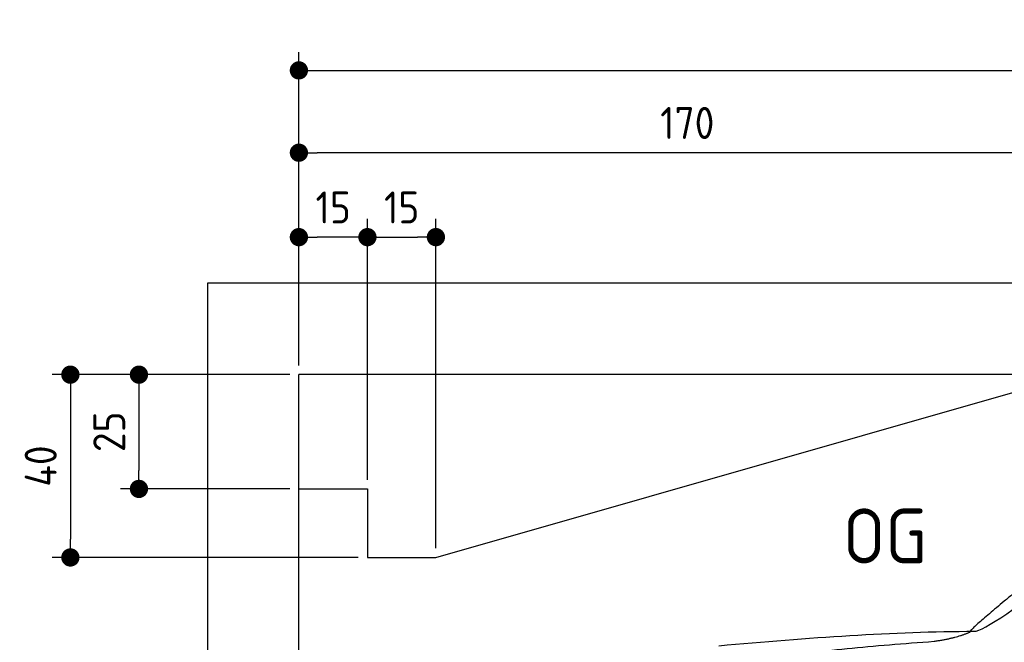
# Model space of a CAD drawing. Header units: millimetres. Extents: x -411 to 6777, y 0 to 6327.
# Tile 3 of 6: x -411 to 1744, y 4964 to 6327. Entities that reach past the tile are written whole.
import ezdxf

# ---------------------------------------------------------------- set-up
doc = ezdxf.new("R2010")
doc.units = ezdxf.units.MM
doc.layers.add('4', color=3, linetype='Continuous')
doc.layers.add('car', color=10, linetype='Continuous', lineweight=25)
doc.layers.add('Freiraum', color=7, linetype='Continuous', lineweight=25)
doc.styles.get("Standard").update_dxf_attribs({"font": 'ISOCP.SHX'})
doc.dimstyles.new('GEN-ISO', dxfattribs={"dimscale": 20, "dimtxt": 3.5, "dimasz": 2, "dimexe": 2, "dimexo": 1, "dimgap": 1.5, "dimtad": 1, "dimdec": 1, "dimlfac": 0.1, "dimdsep": 46, "dimtxsty": 'STANDARD', "dimblk": 'PUNKT', "dimcen": 2, "dimclrd": 256, "dimclre": 256, "dimclrt": 2, "dimadec": 0, "dimazin": 0, "dimtp": 0.1, "dimtm": 0.1, "dimtfac": 0.71, "dimtdec": 1, "dimtmove": 2, "dimatfit": 3, "dimldrblk": 'PUNKT', "dimfxl": 2, "dimtolj": 1, "dimarcsym": 0})

# ---------------------------------------------------------------- blocks, each defined once
blk = doc.blocks.new('PUNKT')
at = {"layer": '4', "color": 0, "linetype": 'ByBlock'}
blk.add_line((-0.5, 0), (-1, 0), dxfattribs=at)
at = {"layer": '4', "color": 0, "linetype": 'ByBlock', "const_width": 0.5}
blk.add_lwpolyline([(-0.25, 0, 1), (0.25, 0, 1)], format="xyb", close=True, dxfattribs=at)
blk = doc.blocks.new('*D304')
at = {"layer": '4', "lineweight": -2, "transparency": 16777216}
for p, q in [((200, 5570), (200, 6255.8)), ((5700, 5720.9), (5700, 6255.8)), ((240, 6215.8), (5660, 6215.8))]:
    blk.add_line(p, q, dxfattribs=at)
at = {"layer": 'Defpoints', "color": 0, "transparency": 16777216}
for p in [(5700, 6215.8), (5700, 5700.9), (200, 5550)]:
    blk.add_point(p, dxfattribs=at)
at = {"layer": '4', "lineweight": -2, "transparency": 16777216, "xscale": 40, "yscale": 40, "zscale": 40, "rotation": 180}
blk.add_blockref('PUNKT', (200, 6215.8), dxfattribs=at)
at = {"layer": '4', "lineweight": -2, "transparency": 16777216, "xscale": 40, "yscale": 40, "zscale": 40}
blk.add_blockref('PUNKT', (5700, 6215.8), dxfattribs=at)
at = {"layer": '4', "color": 2, "transparency": 16777216, "insert": (2950, 6280.8), "char_height": 70, "attachment_point": 5}
blk.add_mtext('550', dxfattribs=at)
blk = doc.blocks.new('Car')
at = {"layer": 'car'}
for points, degree in [([(1632.3, 5003.7), (1668, 5000.2), (1968, 5251.8), (2145.4, 5362.4)], 3), ([(1928.3, 5257.4), (1847.8, 5196.2), (1746.1, 5111.8), (1617.8, 5005.4), (1623.7, 5003.5)], 4), ([(1073.4, 4966.9), (1269.5, 4986.7), (1454.6, 5001.4), (1632.3, 5003.7)], 3), ([(1544.6, 4981), (1597.7, 4989.3), (1623.4, 5002.5)], 2), ([(732.3, 4845.1), (968.1, 4933.8), (1544.6, 4981)], 2)]:
    blk.add_open_spline(points, degree=degree, dxfattribs=at)
blk = doc.blocks.new('_Dot')
at = {"color": 0, "linetype": 'ByBlock', "lineweight": -2}
blk.add_line((-0.5, 0), (-1, 0), dxfattribs=at)
at = {"color": 0, "linetype": 'ByBlock', "const_width": 0.5}
blk.add_lwpolyline([(-0.25, 0, 1), (0.25, 0, 1)], format="xyb", close=True, dxfattribs=at)
blk = doc.blocks.new('*D310')
at = {"layer": '4', "lineweight": -2, "transparency": 16777216}
for p, q in [((200, 5570), (200, 6075.7)), ((1899.7, 5570), (1899.7, 6075.7)), ((1859.7, 6035.7), (240, 6035.7))]:
    blk.add_line(p, q, dxfattribs=at)
at = {"layer": 'Defpoints', "color": 0, "transparency": 16777216}
for p in [(200, 6035.7), (200, 5550), (1899.7, 5550)]:
    blk.add_point(p, dxfattribs=at)
at = {"layer": '4', "lineweight": -2, "transparency": 16777216, "xscale": 40, "yscale": 40, "zscale": 40, "rotation": 180}
blk.add_blockref('_Dot', (200, 6035.7), dxfattribs=at)
at = {"layer": '4', "lineweight": -2, "transparency": 16777216, "xscale": 40, "yscale": 40, "zscale": 40}
blk.add_blockref('_Dot', (1899.7, 6035.7), dxfattribs=at)
at = {"layer": '4', "color": 2, "transparency": 16777216, "insert": (1049.8, 6100.7), "char_height": 70, "attachment_point": 5}
blk.add_mtext('170', dxfattribs=at)
blk = doc.blocks.new('*D311')
at = {"layer": '4', "lineweight": -2, "transparency": 16777216}
for p, q in [((200, 5570), (200, 5890.9)), ((350, 5320), (350, 5890.9)), ((310, 5850.9), (240, 5850.9))]:
    blk.add_line(p, q, dxfattribs=at)
at = {"layer": 'Defpoints', "color": 0, "transparency": 16777216}
for p in [(200, 5850.9), (200, 5550), (350, 5300)]:
    blk.add_point(p, dxfattribs=at)
at = {"layer": '4', "lineweight": -2, "transparency": 16777216, "xscale": 40, "yscale": 40, "zscale": 40, "rotation": 180}
blk.add_blockref('_Dot', (200, 5850.9), dxfattribs=at)
at = {"layer": '4', "lineweight": -2, "transparency": 16777216, "xscale": 40, "yscale": 40, "zscale": 40}
blk.add_blockref('_Dot', (350, 5850.9), dxfattribs=at)
at = {"layer": '4', "color": 2, "transparency": 16777216, "insert": (275, 5915.9), "char_height": 70, "attachment_point": 5}
blk.add_mtext('15', dxfattribs=at)
blk = doc.blocks.new('*D312')
at = {"layer": '4', "lineweight": -2, "transparency": 16777216}
for p, q in [((180, 5550), (-340, 5550)), ((-300, 5510), (-300, 5190)), ((330, 5150), (-340, 5150))]:
    blk.add_line(p, q, dxfattribs=at)
at = {"layer": 'Defpoints', "color": 0, "transparency": 16777216}
for p in [(200, 5550), (-300, 5150), (350, 5150)]:
    blk.add_point(p, dxfattribs=at)
at = {"layer": '4', "lineweight": -2, "transparency": 16777216, "xscale": 40, "yscale": 40, "zscale": 40}
for p, rotation in [((-300, 5550), 90), ((-300, 5150), 270)]:
    blk.add_blockref('_Dot', p, dxfattribs=dict(at, rotation=rotation))
at = {"layer": '4', "color": 2, "transparency": 16777216, "insert": (-365, 5350), "char_height": 70, "attachment_point": 5, "rotation": 90}
blk.add_mtext('40', dxfattribs=at)
blk = doc.blocks.new('*D313')
at = {"layer": '4', "lineweight": -2, "transparency": 16777216}
for p, q in [((180, 5550), (-190, 5550)), ((-150, 5510), (-150, 5340)), ((180, 5300), (-190, 5300))]:
    blk.add_line(p, q, dxfattribs=at)
at = {"layer": 'Defpoints', "color": 0, "transparency": 16777216}
for p in [(200, 5550), (-150, 5300), (200, 5300)]:
    blk.add_point(p, dxfattribs=at)
at = {"layer": '4', "lineweight": -2, "transparency": 16777216, "xscale": 40, "yscale": 40, "zscale": 40}
for p, rotation in [((-150, 5550), 90), ((-150, 5300), 270)]:
    blk.add_blockref('_Dot', p, dxfattribs=dict(at, rotation=rotation))
at = {"layer": '4', "color": 2, "transparency": 16777216, "insert": (-215, 5425), "char_height": 70, "attachment_point": 5, "rotation": 90}
blk.add_mtext('25', dxfattribs=at)
blk = doc.blocks.new('*D314')
at = {"layer": '4', "lineweight": -2, "transparency": 16777216}
for p, q in [((350, 5320), (350, 5890.9)), ((499.8, 5170), (499.8, 5890.9)), ((390, 5850.9), (459.8, 5850.9))]:
    blk.add_line(p, q, dxfattribs=at)
at = {"layer": 'Defpoints', "color": 0, "transparency": 16777216}
for p in [(499.8, 5850.9), (350, 5300), (499.8, 5150)]:
    blk.add_point(p, dxfattribs=at)
at = {"layer": '4', "lineweight": -2, "transparency": 16777216, "xscale": 40, "yscale": 40, "zscale": 40, "rotation": 180}
blk.add_blockref('_Dot', (350, 5850.9), dxfattribs=at)
at = {"layer": '4', "lineweight": -2, "transparency": 16777216, "xscale": 40, "yscale": 40, "zscale": 40}
blk.add_blockref('_Dot', (499.8, 5850.9), dxfattribs=at)
at = {"layer": '4', "color": 2, "transparency": 16777216, "insert": (424.9, 5915.9), "char_height": 70, "attachment_point": 5}
blk.add_mtext('15', dxfattribs=at)
blk = doc.blocks.new('Gebäude_360_GT175')
for p, q in [((5900, 5750), (0, 5750)), ((0, 5750), (0, 0)), ((5700, 5550), (200, 5550)), ((200, 200), (200, 5550))]:
    blk.add_line(p, q)
at = {"layer": 'Freiraum'}
blk.add_lwpolyline([(200, 5300), (350, 5300), (350, 5150), (499.8, 5150), (1900, 5550)], dxfattribs=at)

msp = doc.modelspace()

# ---------------------------------------------------------------- block references
msp.add_blockref('Gebäude_360_GT175', (0, 0))
at = {"layer": 'car', "rotation": 359.4752422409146}
msp.add_blockref('Car', (0, 0), dxfattribs=at)

# ---------------------------------------------------------------- texts
msp.add_text('OG', height=120).set_placement((1390.46, 5137))

# ---------------------------------------------------------------- dimensions: what is measured, and where the dimension line sits
at = {"layer": '4'}
for base, p1, p2, override, picture, middle in [((5700, 6215.8), (200, 5550), (5700, 5700.88), {"dimtdec": 3, "dimtolj": 0}, '*D304', (2950, 6280.8)), ((200, 6035.7), (1899.68, 5550), (200, 5550), {"dimblk1": 'Dot', "dimblk2": 'Dot', "dimsah": 1, "dimtdec": 3, "dimtolj": 0}, '*D310', (1049.84, 6100.7)), ((200, 5850.88), (349.97, 5300), (200, 5550), {"dimblk1": 'Dot', "dimblk2": 'Dot', "dimsah": 1, "dimtdec": 3, "dimtolj": 0}, '*D311', (274.99, 5915.88)), ((499.76, 5850.88), (349.97, 5300), (499.76, 5150), {"dimblk1": 'Dot', "dimblk2": 'Dot', "dimsah": 1, "dimtdec": 3, "dimtolj": 0}, '*D314', (424.87, 5915.88))]:
    dim = msp.add_linear_dim(base=base, p1=p1, p2=p2, dimstyle='GEN-ISO', override=override, dxfattribs=at)
    dim.commit()
    dim.dimension.update_dxf_attribs({"geometry": picture, "text_midpoint": middle})
for base, p2, picture, middle in [((-300, 5150), (350, 5150), '*D312', (-365, 5350)), ((-150, 5300), (200, 5300), '*D313', (-215.01, 5425))]:
    dim = msp.add_linear_dim(base=base, p1=(200, 5550), p2=p2, angle=90, dimstyle='GEN-ISO', override={"dimblk1": 'Dot', "dimblk2": 'Dot', "dimsah": 1, "dimtdec": 3, "dimtolj": 0}, dxfattribs=at)
    dim.commit()
    dim.dimension.update_dxf_attribs({"geometry": picture, "text_midpoint": middle})

doc.saveas('drawing.dxf')
